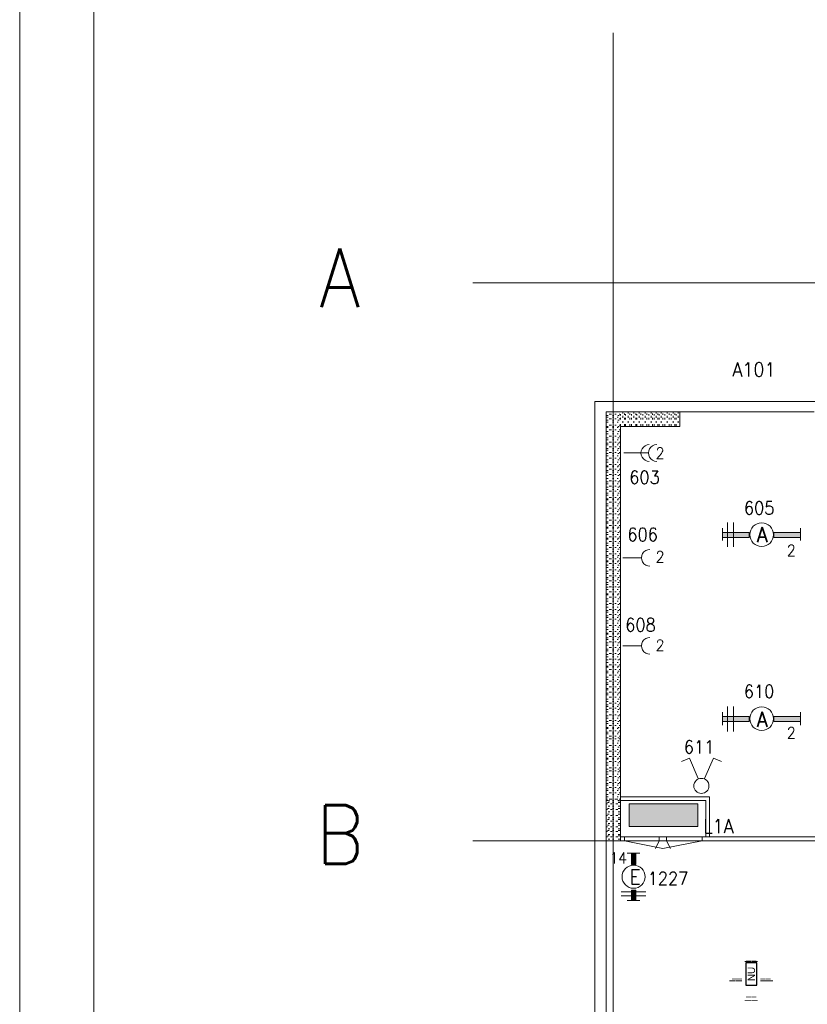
# Model space of a CAD drawing. Header units: metres. Extents: x -120 to -9, y 63 to 139.
# Tile 7 of 44: x -120 to -109, y 107 to 121. Entities that reach past the tile are written whole.
import ezdxf
from ezdxf.enums import TextEntityAlignment as Align

# ---------------------------------------------------------------- set-up
doc = ezdxf.new("R2010")
doc.units = ezdxf.units.M
doc.header["$MEASUREMENT"] = 0
doc.layers.add('Level 1', color=1, linetype='Continuous', lineweight=0)
doc.layers.add('Level 20', color=1, linetype='Continuous', lineweight=0)
doc.styles.add('Style-STANDARD', font='STANDARD.shx')
doc.styles.add('Style-WORKING', font='WORKING.shx')

# ---------------------------------------------------------------- blocks, each defined once
blk = doc.blocks.new('EF3A')
at = {"layer": 'Level 20', "color": 2, "linetype": 'Continuous', "lineweight": 30}
blk.add_3dface([(0, -0.03), (0, 0.03), (-0.03, 0.03), (-0.03, -0.03)], dxfattribs=at)
at = {"layer": 'Level 20', "color": 253, "linetype": 'Continuous', "lineweight": 13, "style": 'Style-WORKING'}
blk.add_text('NU', height=0.02, rotation=90, dxfattribs=at).set_placement((-0.015, 0.0002), align=Align.MIDDLE_CENTER)
at = {"layer": 'Level 20', "color": 253, "linetype": 'Continuous', "lineweight": 13, "style": 'Style-WORKING', "width": 0.900036}
blk.add_attdef('EF3A_29935', text='', height=0.025, dxfattribs=at).set_placement((-0.0151, 0.04), align=Align.CENTER)
at = {"layer": 'Level 20', "color": 11, "linetype": 'Continuous', "lineweight": 0, "style": 'Style-WORKING'}
blk.add_attdef('EF3A_29930', text='', height=0.018, dxfattribs=at).set_placement((-0.015, 0.04), align=Align.CENTER)
at = {"layer": 'Level 20', "color": 253, "linetype": 'Continuous', "lineweight": 13, "style": 'Style-WORKING', "width": 0.900036}
blk.add_attdef('EF3A_29936', text='', height=0.025, dxfattribs=at).set_placement((-0.04, 0), align=Align.MIDDLE_RIGHT)
at = {"layer": 'Level 20', "color": 11, "linetype": 'Continuous', "lineweight": 0, "style": 'Style-WORKING'}
blk.add_attdef('EF3A_29931', text='', height=0.018, dxfattribs=at).set_placement((-0.04, 0), align=Align.MIDDLE_RIGHT)
blk.add_attdef('EF3A_29932', text='', height=0.018, dxfattribs=at).set_placement((0.01, 0), align=Align.MIDDLE_LEFT)
at = {"layer": 'Level 20', "color": 253, "linetype": 'Continuous', "lineweight": 13, "style": 'Style-WORKING', "width": 0.900036}
blk.add_attdef('EF3A_29937', text='', height=0.025, dxfattribs=at).set_placement((0.01, 0), align=Align.MIDDLE_LEFT)
blk.add_attdef('EF3A_29934', text='', height=0.025, dxfattribs=at).set_placement((-0.0151, -0.04), align=Align.TOP_CENTER)
at = {"layer": 'Level 20', "color": 11, "linetype": 'Continuous', "lineweight": 0, "style": 'Style-WORKING'}
blk.add_attdef('EF3A_29933', text='', height=0.018, dxfattribs=at).set_placement((-0.015, -0.04), align=Align.TOP_CENTER)

msp = doc.modelspace()

# ---------------------------------------------------------------- linework, layer by layer
at = {"layer": 'Level 1', "color": 1, "linetype": 'Continuous', "lineweight": 0}
for p, q in [((-119.748, 138.769), (-119.748, 62.98)), ((-107.987, 115.407), (-111.991, 115.407)), ((-111.991, 115.407), (-111.991, 106.469)), ((-111.839, 115.266), (-111.839, 109.477)), ((-110.847, 115.266), (-111.839, 115.266)), ((-111.831, 115.266), (-111.811, 115.266)), ((-111.831, 115.219), (-111.811, 115.219)), ((-111.8, 115.235), (-111.768, 115.235)), ((-111.753, 115.266), (-111.737, 115.266)), ((-111.753, 115.219), (-111.737, 115.219)), ((-111.722, 115.235), (-111.702, 115.235)), ((-111.69, 115.266), (-111.675, 115.266)), ((-111.679, 115.219), (-111.663, 115.219)), ((-111.663, 115.235), (-111.655, 115.235)), ((-111.643, 115.219), (-111.643, 115.235)), ((-111.612, 115.243), (-111.612, 115.258)), ((-111.593, 115.227), (-111.593, 115.243)), ((-111.577, 115.219), (-111.577, 115.235)), ((-111.542, 115.243), (-111.542, 115.258)), ((-111.518, 115.227), (-111.518, 115.243)), ((-111.495, 115.219), (-111.495, 115.235)), ((-111.464, 115.243), (-111.464, 115.258)), ((-111.44, 115.227), (-111.44, 115.243)), ((-111.425, 115.219), (-111.425, 115.235)), ((-111.393, 115.243), (-111.393, 115.258)), ((-111.37, 115.227), (-111.37, 115.243)), ((-111.343, 115.219), (-111.343, 115.235)), ((-111.311, 115.243), (-111.311, 115.258)), ((-111.292, 115.227), (-111.292, 115.243)), ((-111.264, 115.219), (-111.264, 115.235)), ((-111.233, 115.243), (-111.233, 115.258)), ((-111.214, 115.227), (-111.214, 115.243)), ((-111.19, 115.219), (-111.19, 115.235)), ((-111.163, 115.243), (-111.163, 115.258)), ((-111.143, 115.227), (-111.143, 115.243)), ((-111.124, 115.219), (-111.124, 115.235)), ((-111.097, 115.243), (-111.097, 115.258)), ((-111.073, 115.227), (-111.073, 115.243)), ((-111.046, 115.219), (-111.046, 115.235)), ((-111.014, 115.243), (-111.014, 115.258)), ((-110.991, 115.227), (-110.991, 115.243)), ((-110.964, 115.219), (-110.964, 115.235)), ((-110.936, 115.243), (-110.936, 115.258)), ((-110.913, 115.227), (-110.913, 115.243)), ((-110.893, 115.219), (-110.893, 115.235)), ((-110.866, 115.243), (-110.866, 115.258)), ((-110.847, 115.266), (-109.034, 115.266)), ((-110.847, 115.266), (-110.847, 115.071)), ((-110.847, 115.227), (-110.847, 115.243)), ((-111.831, 115.196), (-111.811, 115.196)), ((-111.831, 115.157), (-111.811, 115.157)), ((-111.831, 115.126), (-111.811, 115.126)), ((-111.8, 115.172), (-111.768, 115.172)), ((-111.8, 115.087), (-111.768, 115.087)), ((-111.753, 115.196), (-111.737, 115.196)), ((-111.753, 115.157), (-111.737, 115.157)), ((-111.753, 115.126), (-111.737, 115.126)), ((-111.722, 115.172), (-111.702, 115.172)), ((-111.722, 115.087), (-111.702, 115.087)), ((-111.69, 115.196), (-111.675, 115.196)), ((-111.69, 115.126), (-111.675, 115.126)), ((-111.679, 115.157), (-111.663, 115.157)), ((-111.663, 115.172), (-111.655, 115.172)), ((-111.663, 115.087), (-111.655, 115.087)), ((-111.643, 115.165), (-111.643, 115.188)), ((-111.643, 115.079), (-111.643, 115.102)), ((-111.612, 115.188), (-111.612, 115.212)), ((-111.612, 115.118), (-111.612, 115.141)), ((-111.593, 115.165), (-111.593, 115.188)), ((-111.593, 115.079), (-111.593, 115.102)), ((-111.577, 115.165), (-111.577, 115.188)), ((-111.577, 115.079), (-111.577, 115.102)), ((-111.542, 115.188), (-111.542, 115.212)), ((-111.542, 115.118), (-111.542, 115.141)), ((-111.518, 115.165), (-111.518, 115.188)), ((-111.518, 115.079), (-111.518, 115.102)), ((-111.495, 115.165), (-111.495, 115.188)), ((-111.495, 115.079), (-111.495, 115.102)), ((-111.464, 115.188), (-111.464, 115.212)), ((-111.464, 115.118), (-111.464, 115.141)), ((-111.44, 115.165), (-111.44, 115.188)), ((-111.44, 115.079), (-111.44, 115.102)), ((-111.425, 115.165), (-111.425, 115.188)), ((-111.425, 115.079), (-111.425, 115.102)), ((-111.393, 115.188), (-111.393, 115.212)), ((-111.393, 115.118), (-111.393, 115.141)), ((-111.37, 115.165), (-111.37, 115.188)), ((-111.37, 115.079), (-111.37, 115.102)), ((-111.343, 115.165), (-111.343, 115.188)), ((-111.343, 115.079), (-111.343, 115.102)), ((-111.311, 115.188), (-111.311, 115.212)), ((-111.311, 115.118), (-111.311, 115.141)), ((-111.292, 115.165), (-111.292, 115.188)), ((-111.292, 115.079), (-111.292, 115.102)), ((-111.264, 115.165), (-111.264, 115.188)), ((-111.264, 115.079), (-111.264, 115.102)), ((-111.233, 115.188), (-111.233, 115.212)), ((-111.233, 115.118), (-111.233, 115.141)), ((-111.214, 115.165), (-111.214, 115.188)), ((-111.214, 115.079), (-111.214, 115.102)), ((-111.19, 115.165), (-111.19, 115.188)), ((-111.19, 115.079), (-111.19, 115.102)), ((-111.163, 115.188), (-111.163, 115.212)), ((-111.163, 115.118), (-111.163, 115.141)), ((-111.143, 115.165), (-111.143, 115.188)), ((-111.143, 115.079), (-111.143, 115.102)), ((-111.124, 115.165), (-111.124, 115.188)), ((-111.124, 115.079), (-111.124, 115.102)), ((-111.097, 115.188), (-111.097, 115.212)), ((-111.097, 115.118), (-111.097, 115.141)), ((-111.073, 115.165), (-111.073, 115.188)), ((-111.073, 115.079), (-111.073, 115.102)), ((-111.046, 115.165), (-111.046, 115.188)), ((-111.046, 115.079), (-111.046, 115.102)), ((-111.014, 115.188), (-111.014, 115.212)), ((-111.014, 115.118), (-111.014, 115.141)), ((-110.991, 115.165), (-110.991, 115.188)), ((-110.991, 115.079), (-110.991, 115.102)), ((-110.964, 115.165), (-110.964, 115.188)), ((-110.964, 115.079), (-110.964, 115.102)), ((-110.936, 115.188), (-110.936, 115.212)), ((-110.936, 115.118), (-110.936, 115.141)), ((-110.913, 115.165), (-110.913, 115.188)), ((-110.913, 115.079), (-110.913, 115.102)), ((-110.893, 115.165), (-110.893, 115.188)), ((-110.893, 115.079), (-110.893, 115.102)), ((-110.866, 115.188), (-110.866, 115.212)), ((-110.866, 115.118), (-110.866, 115.141)), ((-110.847, 115.165), (-110.847, 115.188)), ((-110.847, 115.079), (-110.847, 115.102)), ((-111.831, 115.071), (-111.811, 115.071)), ((-111.831, 115.055), (-111.811, 115.055)), ((-111.831, 115.001), (-111.811, 115.001)), ((-111.831, 114.969), (-111.811, 114.969)), ((-111.8, 115.024), (-111.768, 115.024)), ((-111.753, 115.071), (-111.737, 115.071)), ((-111.753, 115.055), (-111.737, 115.055)), ((-111.753, 115.001), (-111.737, 115.001)), ((-111.753, 114.969), (-111.737, 114.969)), ((-111.722, 115.024), (-111.702, 115.024)), ((-111.69, 115.055), (-111.675, 115.055)), ((-111.69, 114.969), (-111.675, 114.969)), ((-111.679, 115.071), (-111.663, 115.071)), ((-111.679, 115.001), (-111.663, 115.001)), ((-111.663, 115.024), (-111.655, 115.024)), ((-111.643, 115.071), (-111.643, 109.477)), ((-111.643, 115.071), (-110.847, 115.071)), ((-111.831, 114.915), (-111.811, 114.915)), ((-111.831, 114.891), (-111.811, 114.891)), ((-111.831, 114.844), (-111.811, 114.844)), ((-111.831, 114.821), (-111.811, 114.821)), ((-111.8, 114.938), (-111.768, 114.938)), ((-111.8, 114.86), (-111.768, 114.86)), ((-111.753, 114.915), (-111.737, 114.915)), ((-111.753, 114.891), (-111.737, 114.891)), ((-111.753, 114.844), (-111.737, 114.844)), ((-111.753, 114.821), (-111.737, 114.821)), ((-111.722, 114.938), (-111.702, 114.938)), ((-111.722, 114.86), (-111.702, 114.86)), ((-111.69, 114.891), (-111.675, 114.891)), ((-111.69, 114.821), (-111.675, 114.821)), ((-111.679, 114.915), (-111.663, 114.915)), ((-111.679, 114.844), (-111.663, 114.844)), ((-111.663, 114.938), (-111.655, 114.938)), ((-111.663, 114.86), (-111.655, 114.86)), ((-111.831, 114.774), (-111.811, 114.774)), ((-111.831, 114.751), (-111.811, 114.751)), ((-111.831, 114.704), (-111.811, 114.704)), ((-111.8, 114.797), (-111.768, 114.797)), ((-111.8, 114.719), (-111.768, 114.719)), ((-111.753, 114.774), (-111.737, 114.774)), ((-111.753, 114.751), (-111.737, 114.751)), ((-111.753, 114.704), (-111.737, 114.704)), ((-111.722, 114.797), (-111.702, 114.797)), ((-111.722, 114.719), (-111.702, 114.719)), ((-111.69, 114.751), (-111.675, 114.751)), ((-111.679, 114.774), (-111.663, 114.774)), ((-111.679, 114.704), (-111.663, 114.704)), ((-111.663, 114.797), (-111.655, 114.797)), ((-111.663, 114.719), (-111.655, 114.719)), ((-111.276, 114.712), (-111.6, 114.712)), ((-111.831, 114.672), (-111.811, 114.672)), ((-111.831, 114.618), (-111.811, 114.618)), ((-111.831, 114.587), (-111.811, 114.587)), ((-111.8, 114.641), (-111.768, 114.641)), ((-111.8, 114.555), (-111.768, 114.555)), ((-111.753, 114.672), (-111.737, 114.672)), ((-111.753, 114.618), (-111.737, 114.618)), ((-111.753, 114.587), (-111.737, 114.587)), ((-111.722, 114.641), (-111.702, 114.641)), ((-111.722, 114.555), (-111.702, 114.555)), ((-111.69, 114.672), (-111.675, 114.672)), ((-111.69, 114.587), (-111.675, 114.587)), ((-111.679, 114.618), (-111.663, 114.618)), ((-111.663, 114.641), (-111.655, 114.641)), ((-111.663, 114.555), (-111.655, 114.555)), ((-111.831, 114.54), (-111.811, 114.54)), ((-111.831, 114.524), (-111.811, 114.524)), ((-111.831, 114.477), (-111.811, 114.477)), ((-111.831, 114.454), (-111.811, 114.454)), ((-111.8, 114.493), (-111.768, 114.493)), ((-111.8, 114.422), (-111.768, 114.422)), ((-111.753, 114.54), (-111.737, 114.54)), ((-111.753, 114.524), (-111.737, 114.524)), ((-111.753, 114.477), (-111.737, 114.477)), ((-111.753, 114.454), (-111.737, 114.454)), ((-111.722, 114.493), (-111.702, 114.493)), ((-111.722, 114.422), (-111.702, 114.422)), ((-111.69, 114.524), (-111.675, 114.524)), ((-111.69, 114.454), (-111.675, 114.454)), ((-111.679, 114.54), (-111.663, 114.54)), ((-111.679, 114.477), (-111.663, 114.477)), ((-111.663, 114.493), (-111.655, 114.493)), ((-111.663, 114.422), (-111.655, 114.422)), ((-111.831, 114.407), (-111.811, 114.407)), ((-111.831, 114.368), (-111.811, 114.368)), ((-111.831, 114.321), (-111.811, 114.321)), ((-111.831, 114.297), (-111.811, 114.297)), ((-111.8, 114.337), (-111.768, 114.337)), ((-111.753, 114.407), (-111.737, 114.407)), ((-111.753, 114.368), (-111.737, 114.368)), ((-111.753, 114.321), (-111.737, 114.321)), ((-111.753, 114.297), (-111.737, 114.297)), ((-111.722, 114.337), (-111.702, 114.337)), ((-111.69, 114.368), (-111.675, 114.368)), ((-111.69, 114.297), (-111.675, 114.297)), ((-111.679, 114.407), (-111.663, 114.407)), ((-111.679, 114.321), (-111.663, 114.321)), ((-111.663, 114.337), (-111.655, 114.337)), ((-111.831, 114.251), (-111.811, 114.251)), ((-111.831, 114.219), (-111.811, 114.219)), ((-111.831, 114.172), (-111.811, 114.172)), ((-111.8, 114.266), (-111.768, 114.266)), ((-111.8, 114.196), (-111.768, 114.196)), ((-111.753, 114.251), (-111.737, 114.251)), ((-111.753, 114.219), (-111.737, 114.219)), ((-111.753, 114.172), (-111.737, 114.172)), ((-111.722, 114.266), (-111.702, 114.266)), ((-111.722, 114.196), (-111.702, 114.196)), ((-111.69, 114.219), (-111.675, 114.219)), ((-111.679, 114.251), (-111.663, 114.251)), ((-111.679, 114.172), (-111.663, 114.172)), ((-111.663, 114.266), (-111.655, 114.266)), ((-111.663, 114.196), (-111.655, 114.196)), ((-111.831, 114.141), (-111.811, 114.141)), ((-111.831, 114.094), (-111.811, 114.094)), ((-111.831, 114.079), (-111.811, 114.079)), ((-111.831, 114.024), (-111.811, 114.024)), ((-111.8, 114.11), (-111.768, 114.11)), ((-111.8, 114.047), (-111.768, 114.047)), ((-111.753, 114.141), (-111.737, 114.141)), ((-111.753, 114.094), (-111.737, 114.094)), ((-111.753, 114.079), (-111.737, 114.079)), ((-111.753, 114.024), (-111.737, 114.024)), ((-111.722, 114.11), (-111.702, 114.11)), ((-111.722, 114.047), (-111.702, 114.047)), ((-111.69, 114.141), (-111.675, 114.141)), ((-111.69, 114.079), (-111.675, 114.079)), ((-111.679, 114.094), (-111.663, 114.094)), ((-111.679, 114.024), (-111.663, 114.024)), ((-111.663, 114.11), (-111.655, 114.11)), ((-111.663, 114.047), (-111.655, 114.047)), ((-111.831, 114.001), (-111.811, 114.001)), ((-111.831, 113.946), (-111.811, 113.946)), ((-111.831, 113.922), (-111.811, 113.922)), ((-111.8, 113.969), (-111.768, 113.969)), ((-111.8, 113.891), (-111.768, 113.891)), ((-111.753, 114.001), (-111.737, 114.001)), ((-111.753, 113.946), (-111.737, 113.946)), ((-111.753, 113.922), (-111.737, 113.922)), ((-111.722, 113.969), (-111.702, 113.969)), ((-111.722, 113.891), (-111.702, 113.891)), ((-111.69, 114.001), (-111.675, 114.001)), ((-111.69, 113.922), (-111.675, 113.922)), ((-111.679, 113.946), (-111.663, 113.946)), ((-111.663, 113.969), (-111.655, 113.969)), ((-111.663, 113.891), (-111.655, 113.891)), ((-111.831, 113.876), (-111.811, 113.876)), ((-111.831, 113.837), (-111.811, 113.837)), ((-111.831, 113.782), (-111.811, 113.782)), ((-111.831, 113.766), (-111.811, 113.766)), ((-111.8, 113.805), (-111.768, 113.805)), ((-111.753, 113.876), (-111.737, 113.876)), ((-111.753, 113.837), (-111.737, 113.837)), ((-111.753, 113.782), (-111.737, 113.782)), ((-111.753, 113.766), (-111.737, 113.766)), ((-111.722, 113.805), (-111.702, 113.805)), ((-111.69, 113.837), (-111.675, 113.837)), ((-111.69, 113.766), (-111.675, 113.766)), ((-111.679, 113.876), (-111.663, 113.876)), ((-111.679, 113.782), (-111.663, 113.782)), ((-111.663, 113.805), (-111.655, 113.805)), ((-110.202, 113.774), (-110.202, 113.446)), ((-110.12, 113.774), (-110.12, 113.446)), ((-111.831, 113.712), (-111.811, 113.712)), ((-111.831, 113.696), (-111.811, 113.696)), ((-111.831, 113.641), (-111.811, 113.641)), ((-111.8, 113.735), (-111.768, 113.735)), ((-111.8, 113.657), (-111.768, 113.657)), ((-111.753, 113.712), (-111.737, 113.712)), ((-111.753, 113.696), (-111.737, 113.696)), ((-111.753, 113.641), (-111.737, 113.641)), ((-111.722, 113.735), (-111.702, 113.735)), ((-111.722, 113.657), (-111.702, 113.657)), ((-111.69, 113.696), (-111.675, 113.696)), ((-111.679, 113.712), (-111.663, 113.712)), ((-111.679, 113.641), (-111.663, 113.641)), ((-111.663, 113.735), (-111.655, 113.735)), ((-111.663, 113.657), (-111.655, 113.657)), ((-110.268, 113.532), (-110.268, 113.696)), ((-109.218, 113.532), (-109.218, 113.696)), ((-111.831, 113.61), (-111.811, 113.61)), ((-111.831, 113.563), (-111.811, 113.563)), ((-111.831, 113.547), (-111.811, 113.547)), ((-111.831, 113.493), (-111.811, 113.493)), ((-111.8, 113.579), (-111.768, 113.579)), ((-111.8, 113.516), (-111.768, 113.516)), ((-111.753, 113.61), (-111.737, 113.61)), ((-111.753, 113.563), (-111.737, 113.563)), ((-111.753, 113.547), (-111.737, 113.547)), ((-111.753, 113.493), (-111.737, 113.493)), ((-111.722, 113.579), (-111.702, 113.579)), ((-111.722, 113.516), (-111.702, 113.516)), ((-111.69, 113.61), (-111.675, 113.61)), ((-111.69, 113.547), (-111.675, 113.547)), ((-111.679, 113.563), (-111.663, 113.563)), ((-111.679, 113.493), (-111.663, 113.493)), ((-111.663, 113.579), (-111.655, 113.579)), ((-111.663, 113.516), (-111.655, 113.516)), ((-111.831, 113.462), (-111.811, 113.462)), ((-111.831, 113.415), (-111.811, 113.415)), ((-111.831, 113.383), (-111.811, 113.383)), ((-111.8, 113.438), (-111.768, 113.438)), ((-111.753, 113.462), (-111.737, 113.462)), ((-111.753, 113.415), (-111.737, 113.415)), ((-111.753, 113.383), (-111.737, 113.383)), ((-111.722, 113.438), (-111.702, 113.438)), ((-111.69, 113.462), (-111.675, 113.462)), ((-111.69, 113.383), (-111.675, 113.383)), ((-111.679, 113.415), (-111.663, 113.415)), ((-111.663, 113.438), (-111.655, 113.438)), ((-111.831, 113.329), (-111.811, 113.329)), ((-111.831, 113.305), (-111.811, 113.305)), ((-111.831, 113.258), (-111.811, 113.258)), ((-111.831, 113.243), (-111.811, 113.243)), ((-111.8, 113.352), (-111.768, 113.352)), ((-111.8, 113.282), (-111.768, 113.282)), ((-111.753, 113.329), (-111.737, 113.329)), ((-111.753, 113.305), (-111.737, 113.305)), ((-111.753, 113.258), (-111.737, 113.258)), ((-111.753, 113.243), (-111.737, 113.243)), ((-111.722, 113.352), (-111.702, 113.352)), ((-111.722, 113.282), (-111.702, 113.282)), ((-111.69, 113.305), (-111.675, 113.305)), ((-111.69, 113.243), (-111.675, 113.243)), ((-111.679, 113.329), (-111.663, 113.329)), ((-111.679, 113.258), (-111.663, 113.258)), ((-111.663, 113.352), (-111.655, 113.352)), ((-111.663, 113.282), (-111.655, 113.282)), ((-111.612, 113.297), (-111.366, 113.297)), ((-111.831, 113.196), (-111.811, 113.196)), ((-111.831, 113.165), (-111.811, 113.165)), ((-111.831, 113.118), (-111.811, 113.118)), ((-111.8, 113.219), (-111.768, 113.219)), ((-111.8, 113.133), (-111.768, 113.133)), ((-111.753, 113.196), (-111.737, 113.196)), ((-111.753, 113.165), (-111.737, 113.165)), ((-111.753, 113.118), (-111.737, 113.118)), ((-111.722, 113.219), (-111.702, 113.219)), ((-111.722, 113.133), (-111.702, 113.133)), ((-111.69, 113.165), (-111.675, 113.165)), ((-111.679, 113.196), (-111.663, 113.196)), ((-111.679, 113.118), (-111.663, 113.118)), ((-111.663, 113.219), (-111.655, 113.219)), ((-111.663, 113.133), (-111.655, 113.133)), ((-111.831, 113.087), (-111.811, 113.087)), ((-111.831, 113.032), (-111.811, 113.032)), ((-111.831, 113.008), (-111.811, 113.008)), ((-111.831, 112.962), (-111.811, 112.962)), ((-111.8, 113.055), (-111.768, 113.055)), ((-111.8, 112.985), (-111.768, 112.985)), ((-111.753, 113.087), (-111.737, 113.087)), ((-111.753, 113.032), (-111.737, 113.032)), ((-111.753, 113.008), (-111.737, 113.008)), ((-111.753, 112.962), (-111.737, 112.962)), ((-111.722, 113.055), (-111.702, 113.055)), ((-111.722, 112.985), (-111.702, 112.985)), ((-111.69, 113.087), (-111.675, 113.087)), ((-111.69, 113.008), (-111.675, 113.008)), ((-111.679, 113.032), (-111.663, 113.032)), ((-111.679, 112.962), (-111.663, 112.962)), ((-111.663, 113.055), (-111.655, 113.055)), ((-111.663, 112.985), (-111.655, 112.985)), ((-111.831, 112.938), (-111.811, 112.938)), ((-111.831, 112.899), (-111.811, 112.899)), ((-111.831, 112.868), (-111.811, 112.868)), ((-111.8, 112.907), (-111.768, 112.907)), ((-111.8, 112.837), (-111.768, 112.837)), ((-111.753, 112.938), (-111.737, 112.938)), ((-111.753, 112.899), (-111.737, 112.899)), ((-111.753, 112.868), (-111.737, 112.868)), ((-111.722, 112.907), (-111.702, 112.907)), ((-111.722, 112.837), (-111.702, 112.837)), ((-111.69, 112.938), (-111.675, 112.938)), ((-111.69, 112.868), (-111.675, 112.868)), ((-111.679, 112.899), (-111.663, 112.899)), ((-111.663, 112.907), (-111.655, 112.907)), ((-111.663, 112.837), (-111.655, 112.837)), ((-111.831, 112.813), (-111.811, 112.813)), ((-111.831, 112.797), (-111.811, 112.797)), ((-111.831, 112.743), (-111.811, 112.743)), ((-111.831, 112.712), (-111.811, 112.712)), ((-111.8, 112.766), (-111.768, 112.766)), ((-111.753, 112.813), (-111.737, 112.813)), ((-111.753, 112.797), (-111.737, 112.797)), ((-111.753, 112.743), (-111.737, 112.743)), ((-111.753, 112.712), (-111.737, 112.712)), ((-111.722, 112.766), (-111.702, 112.766)), ((-111.69, 112.797), (-111.675, 112.797)), ((-111.69, 112.712), (-111.675, 112.712)), ((-111.679, 112.813), (-111.663, 112.813)), ((-111.679, 112.743), (-111.663, 112.743)), ((-111.663, 112.766), (-111.655, 112.766)), ((-111.831, 112.665), (-111.811, 112.665)), ((-111.831, 112.633), (-111.811, 112.633)), ((-111.831, 112.587), (-111.811, 112.587)), ((-111.831, 112.563), (-111.811, 112.563)), ((-111.8, 112.68), (-111.768, 112.68)), ((-111.8, 112.602), (-111.768, 112.602)), ((-111.753, 112.665), (-111.737, 112.665)), ((-111.753, 112.633), (-111.737, 112.633)), ((-111.753, 112.587), (-111.737, 112.587)), ((-111.753, 112.563), (-111.737, 112.563)), ((-111.722, 112.68), (-111.702, 112.68)), ((-111.722, 112.602), (-111.702, 112.602)), ((-111.69, 112.633), (-111.675, 112.633)), ((-111.69, 112.563), (-111.675, 112.563)), ((-111.679, 112.665), (-111.663, 112.665)), ((-111.679, 112.587), (-111.663, 112.587)), ((-111.663, 112.68), (-111.655, 112.68)), ((-111.663, 112.602), (-111.655, 112.602)), ((-111.831, 112.516), (-111.811, 112.516)), ((-111.831, 112.493), (-111.811, 112.493)), ((-111.831, 112.446), (-111.811, 112.446)), ((-111.8, 112.532), (-111.768, 112.532)), ((-111.8, 112.469), (-111.768, 112.469)), ((-111.753, 112.516), (-111.737, 112.516)), ((-111.753, 112.493), (-111.737, 112.493)), ((-111.753, 112.446), (-111.737, 112.446)), ((-111.722, 112.532), (-111.702, 112.532)), ((-111.722, 112.469), (-111.702, 112.469)), ((-111.69, 112.493), (-111.675, 112.493)), ((-111.679, 112.516), (-111.663, 112.516)), ((-111.679, 112.446), (-111.663, 112.446)), ((-111.663, 112.532), (-111.655, 112.532)), ((-111.663, 112.469), (-111.655, 112.469)), ((-111.831, 112.415), (-111.811, 112.415)), ((-111.831, 112.36), (-111.811, 112.36)), ((-111.831, 112.329), (-111.811, 112.329)), ((-111.8, 112.383), (-111.768, 112.383)), ((-111.8, 112.305), (-111.768, 112.305)), ((-111.753, 112.415), (-111.737, 112.415)), ((-111.753, 112.36), (-111.737, 112.36)), ((-111.753, 112.329), (-111.737, 112.329)), ((-111.722, 112.383), (-111.702, 112.383)), ((-111.722, 112.305), (-111.702, 112.305)), ((-111.69, 112.415), (-111.675, 112.415)), ((-111.69, 112.329), (-111.675, 112.329)), ((-111.679, 112.36), (-111.663, 112.36)), ((-111.663, 112.383), (-111.655, 112.383)), ((-111.663, 112.305), (-111.655, 112.305)), ((-111.831, 112.282), (-111.811, 112.282)), ((-111.831, 112.266), (-111.811, 112.266)), ((-111.831, 112.219), (-111.811, 112.219)), ((-111.831, 112.196), (-111.811, 112.196)), ((-111.8, 112.235), (-111.768, 112.235)), ((-111.8, 112.165), (-111.768, 112.165)), ((-111.753, 112.282), (-111.737, 112.282)), ((-111.753, 112.266), (-111.737, 112.266)), ((-111.753, 112.219), (-111.737, 112.219)), ((-111.753, 112.196), (-111.737, 112.196)), ((-111.722, 112.235), (-111.702, 112.235)), ((-111.722, 112.165), (-111.702, 112.165)), ((-111.69, 112.266), (-111.675, 112.266)), ((-111.69, 112.196), (-111.675, 112.196)), ((-111.679, 112.282), (-111.663, 112.282)), ((-111.679, 112.219), (-111.663, 112.219)), ((-111.663, 112.235), (-111.655, 112.235)), ((-111.663, 112.165), (-111.655, 112.165)), ((-111.831, 112.149), (-111.811, 112.149)), ((-111.831, 112.118), (-111.811, 112.118)), ((-111.831, 112.063), (-111.811, 112.063)), ((-111.831, 112.04), (-111.811, 112.04)), ((-111.8, 112.087), (-111.768, 112.087)), ((-111.753, 112.149), (-111.737, 112.149)), ((-111.753, 112.118), (-111.737, 112.118)), ((-111.753, 112.063), (-111.737, 112.063)), ((-111.753, 112.04), (-111.737, 112.04)), ((-111.722, 112.087), (-111.702, 112.087)), ((-111.69, 112.118), (-111.675, 112.118)), ((-111.69, 112.04), (-111.675, 112.04)), ((-111.679, 112.149), (-111.663, 112.149)), ((-111.679, 112.063), (-111.663, 112.063)), ((-111.663, 112.087), (-111.655, 112.087)), ((-111.612, 112.11), (-111.366, 112.11)), ((-111.831, 111.993), (-111.811, 111.993)), ((-111.831, 111.962), (-111.811, 111.962)), ((-111.831, 111.922), (-111.811, 111.922)), ((-111.8, 112.008), (-111.768, 112.008)), ((-111.8, 111.93), (-111.768, 111.93)), ((-111.753, 111.993), (-111.737, 111.993)), ((-111.753, 111.962), (-111.737, 111.962)), ((-111.753, 111.922), (-111.737, 111.922)), ((-111.722, 112.008), (-111.702, 112.008)), ((-111.722, 111.93), (-111.702, 111.93)), ((-111.69, 111.962), (-111.675, 111.962)), ((-111.679, 111.993), (-111.663, 111.993)), ((-111.679, 111.922), (-111.663, 111.922)), ((-111.663, 112.008), (-111.655, 112.008)), ((-111.663, 111.93), (-111.655, 111.93)), ((-111.831, 111.883), (-111.811, 111.883)), ((-111.831, 111.837), (-111.811, 111.837)), ((-111.831, 111.821), (-111.811, 111.821)), ((-111.831, 111.766), (-111.811, 111.766)), ((-111.8, 111.852), (-111.768, 111.852)), ((-111.8, 111.79), (-111.768, 111.79)), ((-111.753, 111.883), (-111.737, 111.883)), ((-111.753, 111.837), (-111.737, 111.837)), ((-111.753, 111.821), (-111.737, 111.821)), ((-111.753, 111.766), (-111.737, 111.766)), ((-111.722, 111.852), (-111.702, 111.852)), ((-111.722, 111.79), (-111.702, 111.79)), ((-111.69, 111.883), (-111.675, 111.883)), ((-111.69, 111.821), (-111.675, 111.821)), ((-111.679, 111.837), (-111.663, 111.837)), ((-111.679, 111.766), (-111.663, 111.766)), ((-111.663, 111.852), (-111.655, 111.852)), ((-111.663, 111.79), (-111.655, 111.79)), ((-111.831, 111.743), (-111.811, 111.743)), ((-111.831, 111.688), (-111.811, 111.688)), ((-111.831, 111.657), (-111.811, 111.657)), ((-111.8, 111.712), (-111.768, 111.712)), ((-111.8, 111.633), (-111.768, 111.633)), ((-111.753, 111.743), (-111.737, 111.743)), ((-111.753, 111.688), (-111.737, 111.688)), ((-111.753, 111.657), (-111.737, 111.657)), ((-111.722, 111.712), (-111.702, 111.712)), ((-111.722, 111.633), (-111.702, 111.633)), ((-111.69, 111.743), (-111.675, 111.743)), ((-111.69, 111.657), (-111.675, 111.657)), ((-111.679, 111.688), (-111.663, 111.688)), ((-111.663, 111.712), (-111.655, 111.712)), ((-111.663, 111.633), (-111.655, 111.633)), ((-111.831, 111.61), (-111.811, 111.61)), ((-111.831, 111.587), (-111.811, 111.587)), ((-111.831, 111.532), (-111.811, 111.532)), ((-111.831, 111.516), (-111.811, 111.516)), ((-111.8, 111.555), (-111.768, 111.555)), ((-111.753, 111.61), (-111.737, 111.61)), ((-111.753, 111.587), (-111.737, 111.587)), ((-111.753, 111.532), (-111.737, 111.532)), ((-111.753, 111.516), (-111.737, 111.516)), ((-111.722, 111.555), (-111.702, 111.555)), ((-111.69, 111.587), (-111.675, 111.587)), ((-111.69, 111.516), (-111.675, 111.516)), ((-111.679, 111.61), (-111.663, 111.61)), ((-111.679, 111.532), (-111.663, 111.532)), ((-111.663, 111.555), (-111.655, 111.555)), ((-111.831, 111.469), (-111.811, 111.469)), ((-111.831, 111.446), (-111.811, 111.446)), ((-111.831, 111.391), (-111.811, 111.391)), ((-111.8, 111.485), (-111.768, 111.485)), ((-111.8, 111.415), (-111.768, 111.415)), ((-111.753, 111.469), (-111.737, 111.469)), ((-111.753, 111.446), (-111.737, 111.446)), ((-111.753, 111.391), (-111.737, 111.391)), ((-111.722, 111.485), (-111.702, 111.485)), ((-111.722, 111.415), (-111.702, 111.415)), ((-111.69, 111.446), (-111.675, 111.446)), ((-111.679, 111.469), (-111.663, 111.469)), ((-111.679, 111.391), (-111.663, 111.391)), ((-111.663, 111.485), (-111.655, 111.485)), ((-111.663, 111.415), (-111.655, 111.415)), ((-111.831, 111.36), (-111.811, 111.36)), ((-111.831, 111.313), (-111.811, 111.313)), ((-111.831, 111.29), (-111.811, 111.29)), ((-111.831, 111.251), (-111.811, 111.251)), ((-111.8, 111.337), (-111.768, 111.337)), ((-111.8, 111.266), (-111.768, 111.266)), ((-111.753, 111.36), (-111.737, 111.36)), ((-111.753, 111.313), (-111.737, 111.313)), ((-111.753, 111.29), (-111.737, 111.29)), ((-111.753, 111.251), (-111.737, 111.251)), ((-111.722, 111.337), (-111.702, 111.337)), ((-111.722, 111.266), (-111.702, 111.266)), ((-111.69, 111.36), (-111.675, 111.36)), ((-111.69, 111.29), (-111.675, 111.29)), ((-111.679, 111.313), (-111.663, 111.313)), ((-111.679, 111.251), (-111.663, 111.251)), ((-111.663, 111.337), (-111.655, 111.337)), ((-111.663, 111.266), (-111.655, 111.266)), ((-110.202, 111.29), (-110.202, 110.954)), ((-110.12, 111.29), (-110.12, 110.954)), ((-111.831, 111.219), (-111.811, 111.219)), ((-111.831, 111.165), (-111.811, 111.165)), ((-111.831, 111.133), (-111.811, 111.133)), ((-111.8, 111.18), (-111.768, 111.18)), ((-111.8, 111.102), (-111.768, 111.102)), ((-111.753, 111.219), (-111.737, 111.219)), ((-111.753, 111.165), (-111.737, 111.165)), ((-111.753, 111.133), (-111.737, 111.133)), ((-111.722, 111.18), (-111.702, 111.18)), ((-111.722, 111.102), (-111.702, 111.102)), ((-111.69, 111.219), (-111.675, 111.219)), ((-111.69, 111.133), (-111.675, 111.133)), ((-111.679, 111.165), (-111.663, 111.165)), ((-111.663, 111.18), (-111.655, 111.18)), ((-111.663, 111.102), (-111.655, 111.102)), ((-110.268, 111.04), (-110.268, 111.212)), ((-109.218, 111.04), (-109.218, 111.212)), ((-111.831, 111.087), (-111.811, 111.087)), ((-111.831, 111.063), (-111.811, 111.063)), ((-111.831, 111.008), (-111.811, 111.008)), ((-111.831, 110.993), (-111.811, 110.993)), ((-111.8, 111.032), (-111.768, 111.032)), ((-111.8, 110.962), (-111.768, 110.962)), ((-111.753, 111.087), (-111.737, 111.087)), ((-111.753, 111.063), (-111.737, 111.063)), ((-111.753, 111.008), (-111.737, 111.008)), ((-111.753, 110.993), (-111.737, 110.993)), ((-111.722, 111.032), (-111.702, 111.032)), ((-111.722, 110.962), (-111.702, 110.962)), ((-111.69, 111.063), (-111.675, 111.063)), ((-111.69, 110.993), (-111.675, 110.993)), ((-111.679, 111.087), (-111.663, 111.087)), ((-111.679, 111.008), (-111.663, 111.008)), ((-111.663, 111.032), (-111.655, 111.032)), ((-111.663, 110.962), (-111.655, 110.962)), ((-111.831, 110.946), (-111.811, 110.946)), ((-111.831, 110.922), (-111.811, 110.922)), ((-111.831, 110.868), (-111.811, 110.868)), ((-111.831, 110.829), (-111.811, 110.829)), ((-111.8, 110.891), (-111.768, 110.891)), ((-111.8, 110.852), (-111.768, 110.852)), ((-111.753, 110.946), (-111.737, 110.946)), ((-111.753, 110.922), (-111.737, 110.922)), ((-111.753, 110.868), (-111.737, 110.868)), ((-111.753, 110.829), (-111.737, 110.829)), ((-111.722, 110.891), (-111.702, 110.891)), ((-111.722, 110.852), (-111.702, 110.852)), ((-111.69, 110.922), (-111.675, 110.922)), ((-111.679, 110.946), (-111.663, 110.946)), ((-111.679, 110.868), (-111.663, 110.868)), ((-111.679, 110.829), (-111.663, 110.829)), ((-111.663, 110.891), (-111.655, 110.891)), ((-111.663, 110.852), (-111.655, 110.852)), ((-111.831, 110.797), (-111.811, 110.797)), ((-111.831, 110.743), (-111.811, 110.743)), ((-111.831, 110.712), (-111.811, 110.712)), ((-111.8, 110.766), (-111.768, 110.766)), ((-111.753, 110.797), (-111.737, 110.797)), ((-111.753, 110.743), (-111.737, 110.743)), ((-111.753, 110.712), (-111.737, 110.712)), ((-111.722, 110.766), (-111.702, 110.766)), ((-111.69, 110.797), (-111.675, 110.797)), ((-111.69, 110.712), (-111.675, 110.712)), ((-111.679, 110.743), (-111.663, 110.743)), ((-111.663, 110.766), (-111.655, 110.766)), ((-111.831, 110.665), (-111.811, 110.665)), ((-111.831, 110.641), (-111.811, 110.641)), ((-111.831, 110.594), (-111.811, 110.594)), ((-111.831, 110.579), (-111.811, 110.579)), ((-111.8, 110.688), (-111.768, 110.688)), ((-111.8, 110.618), (-111.768, 110.618)), ((-111.753, 110.665), (-111.737, 110.665)), ((-111.753, 110.641), (-111.737, 110.641)), ((-111.753, 110.594), (-111.737, 110.594)), ((-111.753, 110.579), (-111.737, 110.579)), ((-111.722, 110.688), (-111.702, 110.688)), ((-111.722, 110.618), (-111.702, 110.618)), ((-111.69, 110.641), (-111.675, 110.641)), ((-111.69, 110.579), (-111.675, 110.579)), ((-111.679, 110.665), (-111.663, 110.665)), ((-111.679, 110.594), (-111.663, 110.594)), ((-111.663, 110.688), (-111.655, 110.688)), ((-111.663, 110.618), (-111.655, 110.618)), ((-110.714, 110.594), (-110.823, 110.547)), ((-110.597, 110.321), (-110.714, 110.594)), ((-110.514, 110.321), (-110.393, 110.594)), ((-110.393, 110.594), (-110.284, 110.547)), ((-111.831, 110.532), (-111.811, 110.532)), ((-111.831, 110.501), (-111.811, 110.501)), ((-111.831, 110.446), (-111.811, 110.446)), ((-111.8, 110.547), (-111.768, 110.547)), ((-111.8, 110.462), (-111.768, 110.462)), ((-111.753, 110.532), (-111.737, 110.532)), ((-111.753, 110.501), (-111.737, 110.501)), ((-111.753, 110.446), (-111.737, 110.446)), ((-111.722, 110.547), (-111.702, 110.547)), ((-111.722, 110.462), (-111.702, 110.462)), ((-111.69, 110.501), (-111.675, 110.501)), ((-111.679, 110.532), (-111.663, 110.532)), ((-111.679, 110.446), (-111.663, 110.446)), ((-111.663, 110.547), (-111.655, 110.547)), ((-111.663, 110.462), (-111.655, 110.462)), ((-111.831, 110.407), (-111.811, 110.407)), ((-111.831, 110.376), (-111.811, 110.376)), ((-111.831, 110.329), (-111.811, 110.329)), ((-111.831, 110.297), (-111.811, 110.297)), ((-111.8, 110.422), (-111.768, 110.422)), ((-111.8, 110.344), (-111.768, 110.344)), ((-111.753, 110.407), (-111.737, 110.407)), ((-111.753, 110.376), (-111.737, 110.376)), ((-111.753, 110.329), (-111.737, 110.329)), ((-111.753, 110.297), (-111.737, 110.297)), ((-111.722, 110.422), (-111.702, 110.422)), ((-111.722, 110.344), (-111.702, 110.344)), ((-111.69, 110.376), (-111.675, 110.376)), ((-111.69, 110.297), (-111.675, 110.297)), ((-111.679, 110.407), (-111.663, 110.407)), ((-111.679, 110.329), (-111.663, 110.329)), ((-111.663, 110.422), (-111.655, 110.422)), ((-111.663, 110.344), (-111.655, 110.344)), ((-111.831, 110.251), (-111.811, 110.251)), ((-111.831, 110.227), (-111.811, 110.227)), ((-111.831, 110.18), (-111.811, 110.18)), ((-111.8, 110.266), (-111.768, 110.266)), ((-111.8, 110.196), (-111.768, 110.196)), ((-111.753, 110.251), (-111.737, 110.251)), ((-111.753, 110.227), (-111.737, 110.227)), ((-111.753, 110.18), (-111.737, 110.18)), ((-111.722, 110.266), (-111.702, 110.266)), ((-111.722, 110.196), (-111.702, 110.196)), ((-111.69, 110.227), (-111.675, 110.227)), ((-111.679, 110.251), (-111.663, 110.251)), ((-111.679, 110.18), (-111.663, 110.18)), ((-111.663, 110.266), (-111.655, 110.266)), ((-111.663, 110.196), (-111.655, 110.196)), ((-111.831, 110.157), (-111.811, 110.157)), ((-111.831, 110.102), (-111.811, 110.102)), ((-111.831, 110.071), (-111.811, 110.071)), ((-111.819, 110.04), (-111.831, 110.04)), ((-111.8, 110.126), (-111.768, 110.126)), ((-111.8, 110.04), (-111.768, 110.04)), ((-111.757, 110.04), (-111.78, 110.04)), ((-111.753, 110.157), (-111.737, 110.157)), ((-111.753, 110.102), (-111.737, 110.102)), ((-111.722, 110.126), (-111.702, 110.126)), ((-111.722, 110.04), (-111.702, 110.04)), ((-111.679, 110.04), (-111.71, 110.04)), ((-111.69, 110.157), (-111.675, 110.157)), ((-111.69, 110.071), (-111.675, 110.071)), ((-111.679, 110.102), (-111.663, 110.102)), ((-111.663, 110.126), (-111.655, 110.126)), ((-111.663, 110.04), (-111.655, 110.04)), ((-111.643, 110.071), (-110.444, 110.071)), ((-110.444, 110.071), (-110.444, 109.532)), ((-111.831, 110.024), (-111.811, 110.024)), ((-111.819, 109.977), (-111.831, 109.977)), ((-111.819, 109.899), (-111.831, 109.899)), ((-111.8, 109.993), (-111.819, 109.993)), ((-111.8, 109.915), (-111.819, 109.915)), ((-111.788, 110.016), (-111.811, 110.016)), ((-111.788, 109.946), (-111.811, 109.946)), ((-111.757, 109.977), (-111.78, 109.977)), ((-111.757, 109.899), (-111.78, 109.899)), ((-111.753, 110.024), (-111.737, 110.024)), ((-111.737, 110.016), (-111.753, 110.016)), ((-111.737, 109.993), (-111.753, 109.993)), ((-111.737, 109.946), (-111.753, 109.946)), ((-111.737, 109.915), (-111.753, 109.915)), ((-111.679, 109.977), (-111.71, 109.977)), ((-111.679, 109.899), (-111.71, 109.899)), ((-111.679, 110.024), (-111.663, 110.024)), ((-111.655, 110.016), (-111.675, 110.016)), ((-111.655, 109.993), (-111.675, 109.993)), ((-111.655, 109.946), (-111.675, 109.946)), ((-111.655, 109.915), (-111.675, 109.915)), ((-111.643, 110.024), (-110.495, 110.024)), ((-110.495, 110.024), (-110.495, 109.532)), ((-111.819, 109.821), (-111.831, 109.821)), ((-111.8, 109.837), (-111.819, 109.837)), ((-111.8, 109.766), (-111.819, 109.766)), ((-111.788, 109.868), (-111.811, 109.868)), ((-111.788, 109.79), (-111.811, 109.79)), ((-111.757, 109.821), (-111.78, 109.821)), ((-111.737, 109.868), (-111.753, 109.868)), ((-111.737, 109.837), (-111.753, 109.837)), ((-111.737, 109.79), (-111.753, 109.79)), ((-111.737, 109.766), (-111.753, 109.766)), ((-111.679, 109.821), (-111.71, 109.821)), ((-111.655, 109.868), (-111.675, 109.868)), ((-111.655, 109.837), (-111.675, 109.837)), ((-111.655, 109.79), (-111.675, 109.79)), ((-111.655, 109.766), (-111.675, 109.766)), ((-111.819, 109.743), (-111.831, 109.743)), ((-111.819, 109.665), (-111.831, 109.665)), ((-111.8, 109.688), (-111.819, 109.688)), ((-111.788, 109.712), (-111.811, 109.712)), ((-111.788, 109.641), (-111.811, 109.641)), ((-111.757, 109.743), (-111.78, 109.743)), ((-111.757, 109.665), (-111.78, 109.665)), ((-111.737, 109.712), (-111.753, 109.712)), ((-111.737, 109.688), (-111.753, 109.688)), ((-111.737, 109.641), (-111.753, 109.641)), ((-111.679, 109.743), (-111.71, 109.743)), ((-111.679, 109.665), (-111.71, 109.665)), ((-111.655, 109.712), (-111.675, 109.712)), ((-111.655, 109.688), (-111.675, 109.688)), ((-111.655, 109.641), (-111.675, 109.641)), ((-111.819, 109.602), (-111.831, 109.602)), ((-111.819, 109.532), (-111.831, 109.532)), ((-111.8, 109.618), (-111.819, 109.618)), ((-111.8, 109.547), (-111.819, 109.547)), ((-111.788, 109.563), (-111.811, 109.563)), ((-111.788, 109.501), (-111.811, 109.501)), ((-111.757, 109.602), (-111.78, 109.602)), ((-111.757, 109.532), (-111.78, 109.532)), ((-111.737, 109.618), (-111.753, 109.618)), ((-111.737, 109.563), (-111.753, 109.563)), ((-111.737, 109.547), (-111.753, 109.547)), ((-111.737, 109.501), (-111.753, 109.501)), ((-111.679, 109.602), (-111.71, 109.602)), ((-111.679, 109.532), (-111.71, 109.532)), ((-111.655, 109.618), (-111.675, 109.618)), ((-111.655, 109.563), (-111.675, 109.563)), ((-111.655, 109.547), (-111.675, 109.547)), ((-111.655, 109.501), (-111.675, 109.501)), ((-111.643, 109.532), (-107.839, 109.532)), ((-111.593, 109.532), (-111.593, 109.477)), ((-111.124, 109.532), (-111.124, 109.477)), ((-111.026, 109.532), (-111.026, 109.477)), ((-110.542, 109.532), (-110.542, 109.477)), ((-111.839, 109.477), (-111.839, 106.204)), ((-111.839, 109.477), (-23.928, 109.477)), ((-111.593, 109.477), (-111.073, 109.376)), ((-111.124, 109.477), (-111.175, 109.376)), ((-110.542, 109.477), (-111.073, 109.376)), ((-111.026, 109.477), (-110.972, 109.376)), ((-111.554, 109.313), (-111.386, 109.313)), ((-111.636, 108.79), (-111.304, 108.79)), ((-111.636, 108.735), (-111.304, 108.735)), ((-111.554, 108.672), (-111.386, 108.672))]:
    msp.add_line(p, q, dxfattribs=at)
at = {"layer": 'Level 1', "color": 11, "linetype": 'Continuous', "lineweight": 0}
for p, q in [((-118.748, 63.98), (-118.748, 137.769)), ((-111.745, 120.383), (-111.745, 93.665)), ((-113.636, 117.008), (-14.097, 117.008)), ((-113.636, 109.477), (-14.097, 109.477))]:
    msp.add_line(p, q, dxfattribs=at)
at = {"layer": 'Level 1', "color": 1, "linetype": 'Continuous', "lineweight": 0}
for centre, radius in [((-109.741, 113.61), 0.16), ((-109.741, 111.126), 0.16), ((-110.554, 110.219), 0.102), ((-111.468, 108.993), 0.156)]:
    msp.add_circle(centre, radius, dxfattribs=at)
for centre, end in [((-111.257, 114.712), 270.0002), ((-111.155, 114.712), 270.0002), ((-111.249, 113.298), 270.0001), ((-111.249, 112.11), 270.0001)]:
    msp.add_arc(centre, 0.113, 90, end, dxfattribs=at)
at = {"layer": 'Level 1', "color": 1, "linetype": 'Continuous', "lineweight": 0, "extrusion": (0, 0, -1)}
for points in [[(109.909, 113.641), (110.268, 113.641), (109.909, 113.571), (110.268, 113.571)], [(109.909, 111.157), (110.268, 111.157), (109.909, 111.087), (110.268, 111.087)]]:
    msp.add_solid(points, dxfattribs=at)
at = {"layer": 'Level 1', "color": 1, "linetype": 'Continuous', "lineweight": 0}
for points in [[(-109.577, 113.571), (-109.218, 113.571), (-109.577, 113.641), (-109.218, 113.641)], [(-109.577, 111.087), (-109.218, 111.087), (-109.577, 111.157), (-109.218, 111.157)], [(-111.53, 109.672), (-111.53, 109.977), (-110.604, 109.672), (-110.604, 109.977)], [(-111.44, 109.157), (-111.495, 109.157), (-111.44, 109.313), (-111.495, 109.313)], [(-111.44, 108.672), (-111.495, 108.672), (-111.44, 108.813), (-111.495, 108.813)]]:
    msp.add_solid(points, dxfattribs=at)
for points in [[(-109.909, 113.641), (-110.268, 113.641), (-110.268, 113.571), (-109.909, 113.571)], [(-109.577, 113.571), (-109.218, 113.571), (-109.218, 113.641), (-109.577, 113.641)], [(-109.909, 111.157), (-110.268, 111.157), (-110.268, 111.087), (-109.909, 111.087)], [(-109.577, 111.087), (-109.218, 111.087), (-109.218, 111.157), (-109.577, 111.157)], [(-111.53, 109.672), (-111.53, 109.977), (-110.604, 109.977), (-110.604, 109.672)], [(-111.44, 109.157), (-111.495, 109.157), (-111.495, 109.313), (-111.44, 109.313)], [(-111.44, 108.672), (-111.495, 108.672), (-111.495, 108.813), (-111.44, 108.813)]]:
    msp.add_3dface(points, dxfattribs=at)

# ---------------------------------------------------------------- block references
at = {"layer": 'Level 20', "color": 253, "linetype": 'Continuous', "lineweight": 13, "xscale": 5, "yscale": 5, "zscale": 5}
msp.add_blockref('EF3A', (-109.807, 107.68), dxfattribs=at).add_auto_attribs({'EF3A_29930': '__', 'EF3A_29931': '__', 'EF3A_29932': '__', 'EF3A_29933': '__', 'EF3A_29934': '__', 'EF3A_29935': '__', 'EF3A_29936': '__', 'EF3A_29937': '__'})

# ---------------------------------------------------------------- texts
at = {"layer": 'Level 1', "color": 11, "linetype": 'Continuous', "lineweight": 0, "style": 'Style-STANDARD'}
for s, p in [('A', (-115.429, 116.68)), ('B', (-115.429, 109.165))]:
    msp.add_text(s, height=0.793, dxfattribs=at).set_placement(p, align=Align.CENTER)
at = {"layer": 'Level 1', "color": 1, "linetype": 'Continuous', "lineweight": 0, "style": 'Style-STANDARD'}
for s, height, p in [('A101', 0.1914, (-109.845, 115.743)), ('2', 0.152, (-111.112, 114.633)), ('603', 0.1757, (-111.322, 114.297)), ('605', 0.1757, (-109.775, 113.883)), ('606', 0.1757, (-111.346, 113.524)), ('2', 0.152, (-111.112, 113.235)), ('2', 0.152, (-109.342, 113.321)), ('608', 0.1757, (-111.376, 112.305)), ('2', 0.152, (-111.112, 112.04)), ('610', 0.1757, (-109.776, 111.407)), ('2', 0.152, (-109.342, 110.86)), ('611', 0.1757, (-110.585, 110.657)), ('L1A', 0.1914, (-110.325, 109.579)), ('14', 0.1484, (-111.674, 109.172)), ('1227', 0.1757, (-111.005, 108.883))]:
    msp.add_text(s, height=height, dxfattribs=at).set_placement(p, align=Align.CENTER)
for s, height, p in [('A', 0.203, (-109.804, 113.508)), ('A', 0.203, (-109.804, 111.016)), ('E', 0.199, (-111.522, 108.891))]:
    msp.add_text(s, height=height, dxfattribs=at).set_placement(p)

doc.saveas('drawing.dxf')
